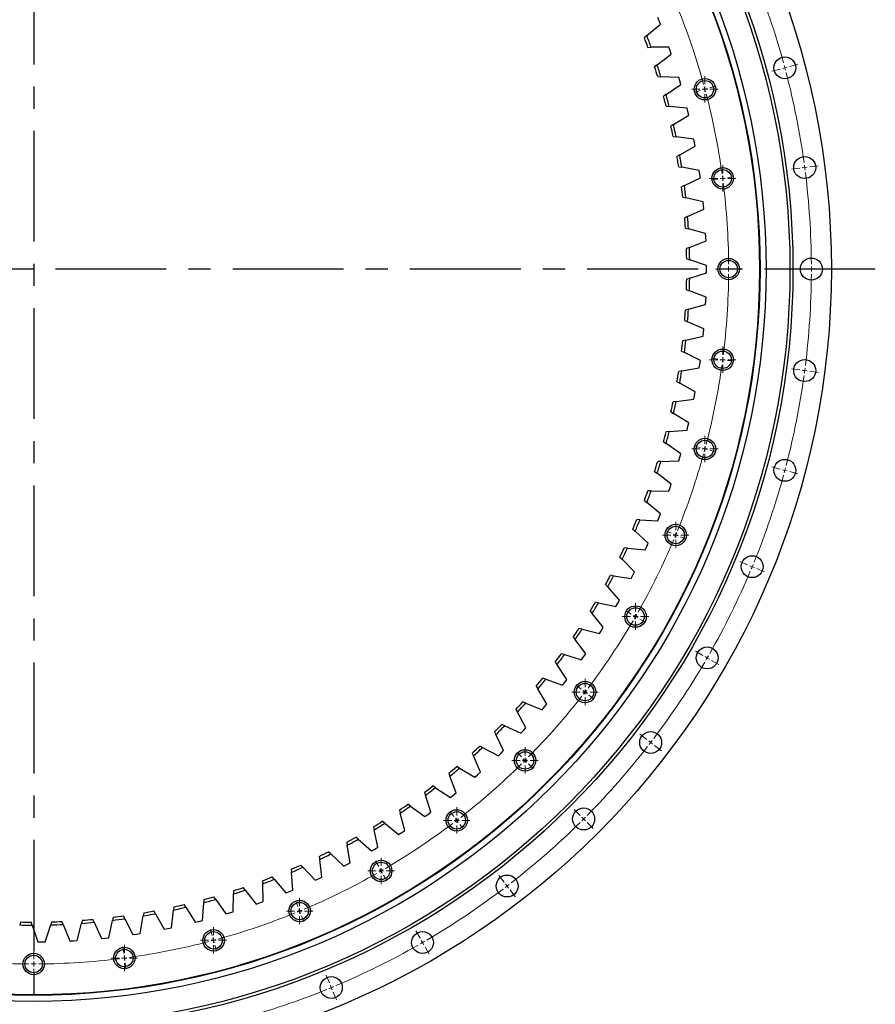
# Model space of a CAD drawing. Header units: millimetres. Extents: x 488 to 8520, y 6652 to 12890.
# Tile 7 of 16: x 2188 to 3047, y 10900 to 11888. Entities that reach past the tile are written whole.
import ezdxf

# ---------------------------------------------------------------- set-up
doc = ezdxf.new("R2010")
doc.units = ezdxf.units.MM
doc.header["$LTSCALE"] = 50
doc.linetypes.add('CENTER', pattern=[10.16, 6.35, -1.27, 1.27, -1.27])

# ---------------------------------------------------------------- blocks, each defined once
blk = doc.blocks.new('SW_CENTERMARKSYMBOL_3')
at = {"color": 0, "linetype": 'Continuous', "lineweight": 18}
for p, q in [((0, 5), (0, 13.25)), ((-5, 0), (-13.25, 0)), ((0, 0), (-2.5, 0)), ((0, 0), (0, 2.5)), ((0, 0), (0, -2.5)), ((0, 0), (2.5, 0)), ((5, 0), (13.25, 0)), ((0, -5), (0, -13.25))]:
    blk.add_line(p, q, dxfattribs=at)
blk = doc.blocks.new('SW_CENTERMARKSYMBOL_4')
at = {"color": 0, "linetype": 'Continuous', "lineweight": 18}
for p, q in [((0, 5), (0, 13.25)), ((-5, 0), (-13.25, 0)), ((0, 0), (-2.5, 0)), ((0, 0), (0, 2.5)), ((0, 0), (0, -2.5)), ((0, 0), (2.5, 0)), ((5, 0), (13.25, 0)), ((0, -5), (0, -13.25))]:
    blk.add_line(p, q, dxfattribs=at)
blk = doc.blocks.new('SW_CENTERMARKSYMBOL_5')
at = {"color": 0, "linetype": 'Continuous', "lineweight": 18}
for p, q in [((0, 5), (0, 13.25)), ((-5, 0), (-13.25, 0)), ((0, 0), (-2.5, 0)), ((0, 0), (0, 2.5)), ((0, 0), (0, -2.5)), ((0, 0), (2.5, 0)), ((5, 0), (13.25, 0)), ((0, -5), (0, -13.25))]:
    blk.add_line(p, q, dxfattribs=at)
blk = doc.blocks.new('SW_CENTERMARKSYMBOL_6')
at = {"color": 0, "linetype": 'Continuous', "lineweight": 18}
for p, q in [((0, 5), (0, 13.25)), ((-5, 0), (-13.25, 0)), ((0, 0), (-2.5, 0)), ((0, 0), (0, 2.5)), ((0, 0), (0, -2.5)), ((0, 0), (2.5, 0)), ((5, 0), (13.25, 0)), ((0, -5), (0, -13.25))]:
    blk.add_line(p, q, dxfattribs=at)
blk = doc.blocks.new('SW_CENTERMARKSYMBOL_7')
at = {"color": 0, "linetype": 'Continuous', "lineweight": 18}
for p, q in [((0, 5), (0, 13.25)), ((-5, 0), (-13.25, 0)), ((0, 0), (-2.5, 0)), ((0, 0), (0, 2.5)), ((0, 0), (0, -2.5)), ((0, 0), (2.5, 0)), ((5, 0), (13.25, 0)), ((0, -5), (0, -13.25))]:
    blk.add_line(p, q, dxfattribs=at)
blk = doc.blocks.new('SW_CENTERMARKSYMBOL_8')
at = {"color": 0, "linetype": 'Continuous', "lineweight": 18}
for p, q in [((0, 5), (0, 13.25)), ((-5, 0), (-13.25, 0)), ((0, 0), (-2.5, 0)), ((0, 0), (0, 2.5)), ((0, 0), (0, -2.5)), ((0, 0), (2.5, 0)), ((5, 0), (13.25, 0)), ((0, -5), (0, -13.25))]:
    blk.add_line(p, q, dxfattribs=at)
blk = doc.blocks.new('SW_CENTERMARKSYMBOL_24')
at = {"color": 0, "linetype": 'Continuous', "lineweight": 18}
for p, q in [((0, 5), (0, 13.25)), ((-5, 0), (-13.25, 0)), ((0, 0), (-2.5, 0)), ((0, 0), (0, 2.5)), ((0, 0), (0, -2.5)), ((0, 0), (2.5, 0)), ((5, 0), (13.25, 0)), ((0, -5), (0, -13.25))]:
    blk.add_line(p, q, dxfattribs=at)
blk = doc.blocks.new('SW_CENTERMARKSYMBOL_25')
at = {"color": 0, "linetype": 'Continuous', "lineweight": 18}
for p, q in [((0, 5), (0, 13.25)), ((-5, 0), (-13.25, 0)), ((0, 0), (-2.5, 0)), ((0, 0), (0, 2.5)), ((0, 0), (0, -2.5)), ((0, 0), (2.5, 0)), ((5, 0), (13.25, 0)), ((0, -5), (0, -13.25))]:
    blk.add_line(p, q, dxfattribs=at)
blk = doc.blocks.new('SW_CENTERMARKSYMBOL_26')
at = {"color": 0, "linetype": 'Continuous', "lineweight": 18}
for p, q in [((0, 5), (0, 13.25)), ((-5, 0), (-13.25, 0)), ((0, 0), (-2.5, 0)), ((0, 0), (0, 2.5)), ((0, 0), (0, -2.5)), ((0, 0), (2.5, 0)), ((5, 0), (13.25, 0)), ((0, -5), (0, -13.25))]:
    blk.add_line(p, q, dxfattribs=at)
blk = doc.blocks.new('SW_CENTERMARKSYMBOL_27')
at = {"color": 0, "linetype": 'Continuous', "lineweight": 18}
for p, q in [((0, 5), (0, 13.25)), ((-5, 0), (-13.25, 0)), ((0, 0), (-2.5, 0)), ((0, 0), (0, 2.5)), ((0, 0), (0, -2.5)), ((0, 0), (2.5, 0)), ((5, 0), (13.25, 0)), ((0, -5), (0, -13.25))]:
    blk.add_line(p, q, dxfattribs=at)
blk = doc.blocks.new('SW_CENTERMARKSYMBOL_28')
at = {"color": 0, "linetype": 'Continuous', "lineweight": 18}
for p, q in [((0, 5), (0, 13.25)), ((-5, 0), (-13.25, 0)), ((0, 0), (-2.5, 0)), ((0, 0), (0, 2.5)), ((0, 0), (0, -2.5)), ((0, 0), (2.5, 0)), ((5, 0), (13.25, 0)), ((0, -5), (0, -13.25))]:
    blk.add_line(p, q, dxfattribs=at)
blk = doc.blocks.new('SW_CENTERMARKSYMBOL_29')
at = {"color": 0, "linetype": 'Continuous', "lineweight": 18}
for p, q in [((0, 5), (0, 13.25)), ((-5, 0), (-13.25, 0)), ((0, 0), (-2.5, 0)), ((0, 0), (0, 2.5)), ((0, 0), (0, -2.5)), ((0, 0), (2.5, 0)), ((5, 0), (13.25, 0)), ((0, -5), (0, -13.25))]:
    blk.add_line(p, q, dxfattribs=at)
blk = doc.blocks.new('SW_CENTERMARKSYMBOL_30')
at = {"color": 0, "linetype": 'Continuous', "lineweight": 18}
for p, q in [((0, 5), (0, 13.25)), ((-5, 0), (-13.25, 0)), ((0, 0), (-2.5, 0)), ((0, 0), (0, 2.5)), ((0, 0), (0, -2.5)), ((0, 0), (2.5, 0)), ((5, 0), (13.25, 0)), ((0, -5), (0, -13.25))]:
    blk.add_line(p, q, dxfattribs=at)
blk = doc.blocks.new('SW_CENTERMARKSYMBOL_45')
at = {"color": 0, "linetype": 'Continuous', "lineweight": 18}
for p, q in [((0, 5), (0, 13.25)), ((-5, 0), (-13.25, 0)), ((0, 0), (-2.5, 0)), ((0, 0), (0, 2.5)), ((0, 0), (0, -2.5)), ((0, 0), (2.5, 0)), ((5, 0), (13.25, 0)), ((0, -5), (0, -13.25))]:
    blk.add_line(p, q, dxfattribs=at)
blk = doc.blocks.new('SW_CENTERMARKSYMBOL_46')
at = {"color": 0, "linetype": 'Continuous', "lineweight": 18}
for p, q in [((0, 5), (0, 13.25)), ((-5, 0), (-13.25, 0)), ((0, 0), (-2.5, 0)), ((0, 0), (0, 2.5)), ((0, 0), (0, -2.5)), ((0, 0), (2.5, 0)), ((5, 0), (13.25, 0)), ((0, -5), (0, -13.25))]:
    blk.add_line(p, q, dxfattribs=at)

msp = doc.modelspace()

# ---------------------------------------------------------------- linework, layer by layer
at = {"linetype": 'CENTER', "ltscale": 0.35}
for p, q in [((2202.49, 12487.52), (2202.49, 10787.87)), ((3046.59, 11637.69), (1358.39, 11637.69))]:
    msp.add_line(p, q, dxfattribs=at)
at = {"color": 7, "linetype": 'Continuous', "lineweight": 25}
for p, q in [((2817.42, 11871.84), (2831.11, 11883.3)), ((2829.77, 11886.74), (2828.39, 11890.16)), ((2831.11, 11883.3), (2829.77, 11886.74)), ((2817.42, 11871.84), (2814.98, 11869.81)), ((2818.59, 11860.06), (2821.76, 11860.1)), ((2839.61, 11860.32), (2821.76, 11860.1)), ((2827.79, 11842.54), (2842.01, 11853.34)), ((2840.83, 11856.83), (2839.61, 11860.32)), ((2842.01, 11853.34), (2840.83, 11856.83)), ((2827.79, 11842.54), (2825.26, 11840.62)), ((2828.4, 11830.72), (2831.57, 11830.61)), ((2849.41, 11829.98), (2831.57, 11830.61)), ((2836.76, 11812.79), (2851.48, 11822.9)), ((2850.47, 11826.44), (2849.41, 11829.98)), ((2851.48, 11822.9), (2850.47, 11826.44)), ((2836.76, 11812.79), (2834.15, 11810.99)), ((2836.82, 11800.95), (2839.98, 11800.68)), ((2857.77, 11799.21), (2839.98, 11800.68)), ((2844.32, 11782.64), (2859.5, 11792.04)), ((2858.66, 11795.63), (2857.77, 11799.21)), ((2859.5, 11792.04), (2858.66, 11795.63)), ((2844.32, 11782.64), (2841.63, 11780.96)), ((2843.82, 11770.81), (2846.97, 11770.4)), ((2864.67, 11768.09), (2846.97, 11770.4)), ((2865.39, 11764.47), (2864.67, 11768.09)), ((2866.05, 11760.84), (2865.39, 11764.47)), ((2850.45, 11752.16), (2847.68, 11750.62)), ((2850.45, 11752.16), (2866.05, 11760.84)), ((2849.39, 11740.37), (2852.51, 11739.81)), ((2870.09, 11736.67), (2852.51, 11739.81)), ((2870.63, 11733.02), (2870.09, 11736.67)), ((2871.13, 11729.37), (2870.63, 11733.02)), ((2855.14, 11721.44), (2871.13, 11729.37)), ((2855.14, 11721.44), (2852.29, 11720.03)), ((2853.52, 11709.71), (2856.61, 11709)), ((2874.02, 11705.04), (2856.61, 11709)), ((2874.39, 11701.36), (2874.02, 11705.04)), ((2858.36, 11690.52), (2874.71, 11697.69)), ((2874.71, 11697.69), (2874.39, 11701.36)), ((2858.36, 11690.52), (2855.46, 11689.25)), ((2856.19, 11678.88), (2859.25, 11678.03)), ((2876.45, 11673.25), (2859.25, 11678.03)), ((2876.65, 11669.56), (2876.45, 11673.25)), ((2860.13, 11659.49), (2876.8, 11665.88)), ((2876.8, 11665.88), (2876.65, 11669.56)), ((2860.13, 11659.49), (2857.16, 11658.35)), ((2857.41, 11647.97), (2860.42, 11646.97)), ((2877.38, 11641.38), (2860.42, 11646.97)), ((2860.42, 11628.41), (2877.38, 11634)), ((2877.4, 11637.69), (2877.38, 11641.38)), ((2877.38, 11634), (2877.4, 11637.69)), ((2860.42, 11628.41), (2857.41, 11627.41)), ((2857.16, 11617.03), (2860.13, 11615.89)), ((2876.8, 11609.5), (2860.13, 11615.89)), ((2876.45, 11602.13), (2876.65, 11605.82)), ((2876.65, 11605.82), (2876.8, 11609.5)), ((2859.25, 11597.35), (2856.19, 11596.5)), ((2859.25, 11597.35), (2876.45, 11602.13)), ((2855.46, 11586.13), (2858.36, 11584.86)), ((2874.71, 11577.69), (2858.36, 11584.86)), ((2874.39, 11574.02), (2874.71, 11577.69)), ((2856.61, 11566.38), (2853.52, 11565.67)), ((2856.61, 11566.38), (2874.02, 11570.35)), ((2874.02, 11570.35), (2874.39, 11574.02)), ((2852.29, 11555.36), (2855.14, 11553.95)), ((2871.13, 11546.01), (2855.14, 11553.95)), ((2870.63, 11542.36), (2871.13, 11546.01)), ((2852.51, 11535.57), (2849.39, 11535.01)), ((2852.51, 11535.57), (2870.09, 11538.71)), ((2870.09, 11538.71), (2870.63, 11542.36)), ((2847.68, 11524.76), (2850.45, 11523.22)), ((2866.05, 11514.54), (2850.45, 11523.22)), ((2846.97, 11504.98), (2864.67, 11507.29)), ((2864.67, 11507.29), (2865.39, 11510.91)), ((2865.39, 11510.91), (2866.05, 11514.54)), ((2846.97, 11504.98), (2843.82, 11504.57)), ((2841.63, 11494.42), (2844.32, 11492.75)), ((2859.5, 11483.34), (2844.32, 11492.75)), ((2839.98, 11474.7), (2857.77, 11476.17)), ((2857.77, 11476.17), (2858.66, 11479.75)), ((2858.66, 11479.75), (2859.5, 11483.34)), ((2839.98, 11474.7), (2836.82, 11474.44)), ((2834.15, 11464.4), (2836.76, 11462.6)), ((2851.48, 11452.49), (2836.76, 11462.6)), ((2849.41, 11445.4), (2850.47, 11448.94)), ((2850.47, 11448.94), (2851.48, 11452.49)), ((2831.57, 11444.77), (2828.4, 11444.66)), ((2831.57, 11444.77), (2849.41, 11445.4)), ((2825.26, 11434.76), (2827.79, 11432.84)), ((2842.01, 11422.04), (2827.79, 11432.84)), ((2839.61, 11415.07), (2840.83, 11418.55)), ((2840.83, 11418.55), (2842.01, 11422.04)), ((2821.76, 11415.28), (2818.59, 11415.32)), ((2821.76, 11415.28), (2839.61, 11415.07)), ((2814.98, 11405.58), (2817.42, 11403.54)), ((2831.11, 11392.08), (2817.42, 11403.54)), ((2828.39, 11385.23), (2829.77, 11388.65)), ((2829.77, 11388.65), (2831.11, 11392.08)), ((2803.34, 11376.91), (2805.67, 11374.76)), ((2810.57, 11386.28), (2807.4, 11386.47)), ((2810.57, 11386.28), (2828.39, 11385.23)), ((2818.81, 11362.67), (2805.67, 11374.76)), ((2798.01, 11357.85), (2794.86, 11358.19)), ((2798.01, 11357.85), (2815.77, 11355.95)), ((2815.77, 11355.95), (2817.31, 11359.3)), ((2817.31, 11359.3), (2818.81, 11362.67)), ((2790.35, 11348.83), (2792.58, 11346.57)), ((2805.13, 11333.87), (2792.58, 11346.57)), ((2784.14, 11330.04), (2781, 11330.52)), ((2784.14, 11330.04), (2801.78, 11327.3)), ((2801.78, 11327.3), (2803.48, 11330.58)), ((2803.48, 11330.58), (2805.13, 11333.87)), ((2776.05, 11321.39), (2778.18, 11319.03)), ((2790.11, 11305.75), (2778.18, 11319.03)), ((2768.96, 11302.91), (2765.85, 11303.55)), ((2768.96, 11302.91), (2786.45, 11299.35)), ((2786.45, 11299.35), (2788.3, 11302.54)), ((2788.3, 11302.54), (2790.11, 11305.75)), ((2760.48, 11294.65), (2762.48, 11292.19)), ((2773.78, 11278.37), (2762.48, 11292.19)), ((2771.82, 11275.25), (2773.78, 11278.37)), ((2743.65, 11268.69), (2745.54, 11266.13)), ((2752.52, 11276.54), (2749.44, 11277.32)), ((2752.52, 11276.54), (2769.82, 11272.15)), ((2769.82, 11272.15), (2771.82, 11275.25)), ((2756.18, 11251.79), (2745.54, 11266.13)), ((2734.85, 11250.96), (2731.81, 11251.89)), ((2734.85, 11250.96), (2751.92, 11245.76)), ((2751.92, 11245.76), (2754.07, 11248.77)), ((2754.07, 11248.77), (2756.18, 11251.79)), ((2725.62, 11243.54), (2727.39, 11240.9)), ((2737.34, 11226.08), (2727.39, 11240.9)), ((2706.43, 11219.28), (2708.07, 11216.56)), ((2715.99, 11226.25), (2713, 11227.32)), ((2715.99, 11226.25), (2732.8, 11220.26)), ((2732.8, 11220.26), (2735.09, 11223.15)), ((2735.09, 11223.15), (2737.34, 11226.08)), ((2717.3, 11201.28), (2708.07, 11216.56)), ((2830.64, 11212.55), (2830.64, 11212.55)), ((2695.99, 11202.46), (2693.05, 11203.67)), ((2695.99, 11202.46), (2712.5, 11195.68)), ((2714.92, 11198.46), (2717.3, 11201.28)), ((2686.1, 11195.94), (2687.62, 11193.15)), ((2696.12, 11177.45), (2687.62, 11193.15)), ((2712.5, 11195.68), (2714.92, 11198.46)), ((2674.88, 11179.64), (2672.01, 11180.99)), ((2674.88, 11179.64), (2691.06, 11172.09)), ((2664.7, 11173.6), (2666.08, 11170.74)), ((2673.83, 11154.66), (2666.08, 11170.74)), ((2691.06, 11172.09), (2693.6, 11174.75)), ((2693.6, 11174.75), (2696.12, 11177.45)), ((2642.27, 11152.29), (2643.51, 11149.37)), ((2652.72, 11157.85), (2649.92, 11159.33)), ((2652.72, 11157.85), (2668.52, 11149.53)), ((2668.52, 11149.53), (2671.19, 11152.08)), ((2671.19, 11152.08), (2673.83, 11154.66)), ((2650.49, 11132.94), (2643.51, 11149.37)), ((2618.86, 11132.06), (2619.96, 11129.08)), ((2629.56, 11137.12), (2626.83, 11138.73)), ((2629.56, 11137.12), (2644.95, 11128.07)), ((2644.95, 11128.07), (2647.74, 11130.48)), ((2647.74, 11130.48), (2650.49, 11132.94)), ((2626.16, 11112.34), (2619.96, 11129.08)), ((2594.52, 11112.96), (2595.48, 11109.94)), ((2605.45, 11117.51), (2602.79, 11119.25)), ((2605.45, 11117.51), (2620.39, 11107.74)), ((2623.29, 11110.02), (2626.16, 11112.34)), ((2580.43, 11099.06), (2577.86, 11100.92)), ((2600.88, 11092.92), (2595.48, 11109.94)), ((2620.39, 11107.74), (2623.29, 11110.02)), ((2569.3, 11095.04), (2570.11, 11091.97)), ((2574.7, 11074.72), (2570.11, 11091.97)), ((2580.43, 11099.06), (2594.9, 11088.6)), ((2594.9, 11088.6), (2597.9, 11090.74)), ((2597.9, 11090.74), (2600.88, 11092.92)), ((2554.57, 11081.81), (2552.09, 11083.79)), ((2554.57, 11081.81), (2568.53, 11070.68)), ((2543.26, 11078.32), (2543.93, 11075.21)), ((2547.7, 11057.77), (2543.93, 11075.21)), ((2568.53, 11070.68), (2571.63, 11072.68)), ((2571.63, 11072.68), (2574.7, 11074.72)), ((2516.47, 11062.85), (2516.99, 11059.72)), ((2527.93, 11065.81), (2525.54, 11067.9)), ((2527.93, 11065.81), (2541.34, 11054.03)), ((2500.56, 11051.08), (2498.28, 11053.28)), ((2500.56, 11051.08), (2513.4, 11038.68)), ((2519.93, 11042.11), (2516.99, 11059.72)), ((2541.34, 11054.03), (2544.54, 11055.87)), ((2544.54, 11055.87), (2547.7, 11057.77)), ((2488.97, 11048.66), (2489.34, 11045.51)), ((2491.45, 11027.78), (2489.34, 11045.51)), ((2516.68, 11040.37), (2519.93, 11042.11)), ((2460.83, 11035.79), (2461.06, 11032.62)), ((2462.33, 11014.82), (2461.06, 11032.62)), ((2472.52, 11037.65), (2470.35, 11039.97)), ((2472.52, 11037.65), (2484.77, 11024.66)), ((2513.4, 11038.68), (2516.68, 11040.37)), ((2432.12, 11024.26), (2432.2, 11021.09)), ((2443.89, 11025.57), (2441.82, 11027.98)), ((2443.89, 11025.57), (2455.5, 11012.01)), ((2484.77, 11024.66), (2488.12, 11026.2)), ((2488.12, 11026.2), (2491.45, 11027.78)), ((2402.9, 11014.1), (2402.82, 11010.93)), ((2414.71, 11014.85), (2412.76, 11017.36)), ((2414.71, 11014.85), (2425.67, 11000.76)), ((2432.62, 11003.24), (2432.2, 11021.09)), ((2455.5, 11012.01), (2458.92, 11013.39)), ((2458.92, 11013.39), (2462.33, 11014.82)), ((2371.74, 10984.36), (2373, 11002.17)), ((2373.22, 11005.33), (2373, 11002.17)), ((2385.06, 11005.53), (2383.23, 11008.12)), ((2385.06, 11005.53), (2395.34, 10990.94)), ((2402.4, 10993.08), (2402.82, 11010.93)), ((2425.67, 11000.76), (2429.16, 11001.98)), ((2429.16, 11001.98), (2432.62, 11003.24)), ((2312.8, 10992.05), (2312.28, 10988.92)), ((2324.61, 10991.12), (2323.03, 10993.88)), ((2340.7, 10977.1), (2342.8, 10994.82)), ((2343.17, 10997.98), (2342.8, 10994.82)), ((2355, 10997.61), (2353.3, 11000.29)), ((2355, 10997.61), (2364.59, 10982.55)), ((2395.34, 10990.94), (2398.88, 10991.98)), ((2398.88, 10991.98), (2402.4, 10993.08)), ((2189.56, 10982.82), (2188.46, 10979.84)), ((2200.98, 10979.69), (2199.95, 10982.7)), ((2220.5, 10982.94), (2219.54, 10979.91)), ((2232.05, 10980.36), (2230.88, 10983.31)), ((2251.4, 10984.52), (2250.58, 10981.45)), ((2263.06, 10982.49), (2261.75, 10985.38)), ((2263.06, 10982.49), (2270.42, 10966.22)), ((2277.76, 10967), (2281.52, 10984.45)), ((2282.19, 10987.56), (2281.52, 10984.45)), ((2293.94, 10986.08), (2292.49, 10988.9)), ((2293.94, 10986.08), (2302.06, 10970.18)), ((2309.35, 10971.31), (2312.28, 10988.92)), ((2324.61, 10991.12), (2333.47, 10975.63)), ((2364.59, 10982.55), (2368.17, 10983.43)), ((2368.17, 10983.43), (2371.74, 10984.36)), ((2200.98, 10979.69), (2206.77, 10962.81)), ((2214.15, 10962.89), (2219.54, 10979.91)), ((2232.05, 10980.36), (2238.64, 10963.76)), ((2246, 10964.2), (2250.58, 10981.45)), ((2333.47, 10975.63), (2337.09, 10976.34)), ((2337.09, 10976.34), (2340.7, 10977.1)), ((2206.77, 10962.81), (2210.46, 10962.83)), ((2210.46, 10962.83), (2214.15, 10962.89)), ((2238.64, 10963.76), (2242.32, 10963.95)), ((2242.32, 10963.95), (2246, 10964.2)), ((2270.42, 10966.22), (2274.09, 10966.59)), ((2274.09, 10966.59), (2277.76, 10967)), ((2302.06, 10970.18), (2305.7, 10970.72)), ((2305.7, 10970.72), (2309.35, 10971.31))]:
    msp.add_line(p, q, dxfattribs=at)
at = {"color": 0, "linetype": 'Continuous', "lineweight": 18}
for p, q in [((2960.74, 11840.86), (2968.95, 11843.06)), ((2951.08, 11838.28), (2942.87, 11836.08)), ((2955.91, 11839.57), (2953.5, 11838.92)), ((2955.91, 11839.57), (2958.32, 11840.22)), ((2870.91, 11816.79), (2864.87, 11815.18)), ((2875.74, 11818.09), (2873.32, 11817.44)), ((2875.74, 11818.09), (2878.15, 11818.73)), ((2880.57, 11819.38), (2886.6, 11821)), ((2970.86, 11738.85), (2962.43, 11737.74)), ((2975.81, 11739.5), (2973.34, 11739.18)), ((2975.81, 11739.5), (2978.29, 11739.83)), ((2980.77, 11740.15), (2989.2, 11741.26)), ((2888.57, 11728.02), (2882.37, 11727.2)), ((2893.52, 11728.67), (2891.05, 11728.34)), ((2893.52, 11728.67), (2896, 11728.99)), ((2898.48, 11729.32), (2904.68, 11730.14)), ((2894.49, 11637.69), (2888.24, 11637.69)), ((2899.49, 11637.69), (2896.99, 11637.69)), ((2899.49, 11637.69), (2901.99, 11637.69)), ((2904.49, 11637.69), (2910.74, 11637.69)), ((2977.49, 11637.69), (2968.99, 11637.69)), ((2982.49, 11637.69), (2979.99, 11637.69)), ((2982.49, 11637.69), (2984.99, 11637.69)), ((2987.49, 11637.69), (2995.99, 11637.69)), ((2888.57, 11547.37), (2882.37, 11548.18)), ((2893.52, 11546.71), (2891.05, 11547.04)), ((2893.52, 11546.71), (2896, 11546.39)), ((2898.48, 11546.06), (2904.68, 11545.25)), ((2970.86, 11536.53), (2962.43, 11537.64)), ((2975.81, 11535.88), (2973.34, 11536.21)), ((2975.81, 11535.88), (2978.29, 11535.55)), ((2980.77, 11535.23), (2989.2, 11534.12)), ((2870.91, 11458.59), (2864.87, 11460.21)), ((2875.74, 11457.29), (2873.32, 11457.94)), ((2875.74, 11457.29), (2878.15, 11456.65)), ((2880.57, 11456), (2886.6, 11454.38)), ((2951.08, 11437.11), (2942.87, 11439.31)), ((2955.91, 11435.81), (2953.5, 11436.46)), ((2955.91, 11435.81), (2958.32, 11435.17)), ((2960.74, 11434.52), (2968.95, 11432.32)), ((2841.81, 11372.87), (2836.04, 11375.27)), ((2846.43, 11370.96), (2844.12, 11371.92)), ((2846.43, 11370.96), (2848.74, 11370)), ((2851.05, 11369.05), (2856.83, 11366.66)), ((2918.49, 11341.11), (2910.64, 11344.36)), ((2923.11, 11339.2), (2920.8, 11340.15)), ((2923.11, 11339.2), (2925.42, 11338.24)), ((2927.73, 11337.28), (2935.59, 11334.03)), ((2801.78, 11291.69), (2796.36, 11294.82)), ((2806.11, 11289.19), (2803.94, 11290.44)), ((2806.11, 11289.19), (2808.27, 11287.94)), ((2810.44, 11286.69), (2815.85, 11283.57)), ((2873.66, 11250.19), (2866.3, 11254.44)), ((2877.99, 11247.69), (2875.82, 11248.94)), ((2877.99, 11247.69), (2880.15, 11246.44)), ((2882.32, 11245.19), (2889.68, 11240.94)), ((2751.49, 11216.43), (2746.53, 11220.23)), ((2755.46, 11213.38), (2753.47, 11214.91)), ((2755.46, 11213.38), (2757.44, 11211.86)), ((2759.42, 11210.34), (2764.38, 11206.54)), ((2817.34, 11165.9), (2810.59, 11171.08)), ((2821.3, 11162.86), (2819.32, 11164.38)), ((2821.3, 11162.86), (2823.29, 11161.34)), ((2825.27, 11159.81), (2832.01, 11154.64)), ((2691.81, 11148.37), (2687.39, 11152.79)), ((2695.34, 11144.84), (2693.57, 11146.61)), ((2695.34, 11144.84), (2697.11, 11143.07)), ((2698.88, 11141.3), (2703.3, 11136.88)), ((2623.75, 11088.69), (2619.95, 11093.65)), ((2750.5, 11089.68), (2744.49, 11095.69)), ((2626.79, 11084.72), (2625.27, 11086.71)), ((2626.79, 11084.72), (2628.32, 11082.74)), ((2629.84, 11080.76), (2633.64, 11075.8)), ((2754.03, 11086.15), (2752.26, 11087.92)), ((2754.03, 11086.15), (2755.8, 11084.38)), ((2757.57, 11082.61), (2763.58, 11076.6)), ((2548.49, 11038.4), (2545.36, 11043.81)), ((2550.99, 11034.07), (2549.74, 11036.24)), ((2550.99, 11034.07), (2552.24, 11031.91)), ((2553.49, 11029.74), (2556.61, 11024.33)), ((2674.28, 11022.84), (2669.1, 11029.59)), ((2677.32, 11018.88), (2675.8, 11020.86)), ((2677.32, 11018.88), (2678.84, 11016.89)), ((2680.37, 11014.91), (2685.54, 11008.17)), ((2467.3, 10998.37), (2464.91, 11004.14)), ((2469.22, 10993.75), (2468.26, 10996.06)), ((2469.22, 10993.75), (2470.17, 10991.44)), ((2471.13, 10989.13), (2473.52, 10983.35)), ((2381.59, 10969.27), (2379.97, 10975.31)), ((2589.99, 10966.52), (2585.74, 10973.88)), ((2382.88, 10964.44), (2382.24, 10966.86)), ((2382.88, 10964.44), (2383.53, 10962.03)), ((2592.49, 10962.19), (2591.24, 10964.36)), ((2592.49, 10962.19), (2593.74, 10960.03)), ((2292.81, 10951.61), (2292, 10957.81)), ((2384.18, 10959.61), (2385.8, 10953.57)), ((2594.99, 10957.86), (2599.24, 10950.5)), ((2202.49, 10945.69), (2202.49, 10951.94)), ((2202.49, 10940.69), (2202.49, 10943.19)), ((2293.46, 10946.65), (2293.14, 10949.13)), ((2293.46, 10946.65), (2293.79, 10944.18)), ((2202.49, 10940.69), (2202.49, 10938.19)), ((2202.49, 10935.69), (2202.49, 10929.44)), ((2294.12, 10941.7), (2294.93, 10935.5)), ((2499.07, 10921.68), (2495.81, 10929.54)), ((2500.98, 10917.07), (2500.02, 10919.37)), ((2500.98, 10917.07), (2501.94, 10914.76)), ((2502.89, 10912.45), (2506.15, 10904.59))]:
    msp.add_line(p, q, dxfattribs=at)
at = {"color": 7, "linetype": 'Continuous', "lineweight": 25}
for centre, radius in [((2202.49, 11637.69), 800), ((2202.49, 11637.69), 761.5), ((2202.49, 11637.69), 758.5), ((2202.49, 11637.69), 734.5), ((2202.49, 11637.69), 728.5), ((2202.49, 11637.69), 728), ((2955.91, 11839.57), 11), ((2875.74, 11818.09), 10.75), ((2875.74, 11818.09), 8.75), ((2975.81, 11739.5), 11), ((2893.52, 11728.67), 10.75), ((2893.52, 11728.67), 8.75), ((2899.49, 11637.69), 10.75), ((2899.49, 11637.69), 8.75), ((2982.49, 11637.69), 11), ((2893.52, 11546.71), 10.75), ((2893.52, 11546.71), 8.75), ((2975.81, 11535.88), 11), ((2875.74, 11457.29), 10.75), ((2875.74, 11457.29), 8.75), ((2955.91, 11435.81), 11), ((2846.43, 11370.96), 10.75), ((2846.43, 11370.96), 8.75), ((2923.11, 11339.2), 11), ((2806.11, 11289.19), 10.75), ((2806.11, 11289.19), 8.75), ((2877.99, 11247.69), 11), ((2755.46, 11213.38), 10.75), ((2755.46, 11213.38), 8.75), ((2821.3, 11162.86), 11), ((2695.34, 11144.84), 10.75), ((2695.34, 11144.84), 8.75), ((2626.79, 11084.72), 10.75), ((2626.79, 11084.72), 8.75), ((2754.03, 11086.15), 11), ((2550.99, 11034.07), 10.75), ((2550.99, 11034.07), 8.75), ((2677.32, 11018.88), 11), ((2469.22, 10993.75), 10.75), ((2469.22, 10993.75), 8.75), ((2382.88, 10964.44), 10.75), ((2382.88, 10964.44), 8.75), ((2592.49, 10962.19), 11), ((2293.46, 10946.65), 10.75), ((2293.46, 10946.65), 8.75), ((2202.49, 10940.69), 10.75), ((2202.49, 10940.69), 8.75), ((2500.98, 10917.07), 11)]:
    msp.add_circle(centre, radius, dxfattribs=at)
at = {"color": 0, "linetype": 'Continuous', "lineweight": 18}
for radius, start, end in [(780, 15.36728, 22.13272), (697, 15.41102, 22.08898), (780, 15, 15.18364), (780, 14.81636, 15), (780, 7.86728, 14.63272), (697, 15, 15.20551), (697, 14.79449, 15), (697, 7.91102, 14.58898), (780, 7.5, 7.68364), (780, 7.31636, 7.5), (780, 0.36728, 7.13272), (697, 7.5, 7.70551), (697, 7.29449, 7.5), (697, 0.41102, 7.08898), (697, 0, 0.20551), (697, 359.79449, 0), (780, 0, 0.18364), (780, 359.81636, 0), (697, 352.91102, 359.58898), (780, 352.86728, 359.63272), (697, 352.29449, 352.5), (697, 352.5, 352.70551), (697, 345.41102, 352.08898), (780, 352.31636, 352.5), (780, 352.5, 352.68364), (780, 345.36728, 352.13272), (697, 344.79449, 345), (697, 345, 345.20551), (697, 337.91102, 344.58898), (780, 345, 345.18364), (780, 337.86728, 344.63272), (780, 344.81636, 345), (697, 337.29449, 337.5), (697, 337.5, 337.70551), (697, 330.41102, 337.08898), (780, 337.31636, 337.5), (780, 337.5, 337.68364), (780, 330.36728, 337.13272), (697, 329.79449, 330), (697, 330, 330.20551), (697, 322.91102, 329.58898), (780, 330, 330.18364), (780, 322.86728, 329.63272), (780, 329.81636, 330), (697, 315.41102, 322.08898), (697, 322.29449, 322.5), (697, 322.5, 322.70551), (780, 322.31636, 322.5), (780, 322.5, 322.68364), (780, 315.36728, 322.13272), (697, 307.91102, 314.58898), (697, 314.79449, 315), (697, 315, 315.20551), (697, 300.41102, 307.08898), (697, 307.29449, 307.5), (697, 307.5, 307.70551), (780, 307.86728, 314.63272), (780, 314.81636, 315), (780, 315, 315.18364), (697, 292.91102, 299.58898), (697, 299.79449, 300), (697, 300, 300.20551), (780, 300.36728, 307.13272), (780, 307.31636, 307.5), (780, 307.5, 307.68364), (697, 285.41102, 292.08898), (697, 292.29449, 292.5), (697, 292.5, 292.70551), (697, 277.91102, 284.58898), (697, 284.79449, 285), (697, 285, 285.20551), (780, 299.81636, 300), (780, 300, 300.18364), (780, 292.86728, 299.63272), (697, 262.91102, 269.58898), (697, 270.41102, 277.08898), (697, 277.29449, 277.5), (697, 277.5, 277.70551), (697, 269.79449, 270), (697, 270, 270.20551), (780, 285.36728, 292.13272), (780, 292.31636, 292.5), (780, 292.5, 292.68364)]:
    msp.add_arc((2202.49, 11637.69), radius, start, end, dxfattribs=at)
at = {"color": 7, "linetype": 'Continuous', "lineweight": 25}
for radius, start, end in [(658, 19.75561, 20.84589), (655, 19.84633, 20.75517), (658, 17.04884, 18.13913), (655, 17.13956, 18.04841), (658, 14.34208, 15.43236), (655, 14.4328, 15.34164), (658, 11.63531, 12.72559), (655, 11.72603, 12.63487), (658, 8.92854, 10.01882), (655, 9.01926, 9.92811), (655, 6.3125, 7.22134), (658, 6.22178, 7.31206), (655, 3.60573, 4.51457), (658, 3.51501, 4.60529), (655, 0.89896, 1.80781), (658, 0.80824, 1.89852), (655, 358.19219, 359.10104), (658, 358.10148, 359.19176), (655, 355.48543, 356.39427), (658, 355.39471, 356.48499), (655, 352.77866, 353.6875), (658, 352.68794, 353.77822), (655, 350.07189, 350.98074), (658, 349.98118, 351.07146), (655, 347.36513, 348.27397), (658, 347.27441, 348.36469), (655, 344.65836, 345.5672), (658, 344.56764, 345.65792), (655, 341.95159, 342.86044), (658, 341.86087, 342.95116), (655, 339.24483, 340.15367), (658, 339.15411, 340.24439), (655, 336.53806, 337.4469), (658, 336.44734, 337.53762), (655, 333.83129, 334.74014), (658, 333.74057, 334.83085), (655, 331.12453, 332.03337), (658, 331.03381, 332.12409), (655, 328.41776, 329.3266), (658, 328.32704, 329.41732), (655, 325.71099, 326.61984), (658, 325.62027, 326.71055), (655, 323.00422, 323.91307), (658, 322.91351, 324.00379), (655, 320.29746, 321.2063), (658, 320.20674, 321.29702), (655, 317.59069, 318.49953), (658, 317.49997, 318.59025), (655, 314.88392, 315.79277), (658, 314.79321, 315.88349), (655, 312.17716, 313.086), (658, 312.08644, 313.17672), (655, 309.47039, 310.37923), (658, 309.37967, 310.46995), (655, 306.76362, 307.67247), (658, 306.6729, 307.76319), (655, 304.05686, 304.9657), (658, 303.96614, 305.05642), (655, 301.35009, 302.25893), (658, 301.25937, 302.34965), (655, 298.64332, 299.55217), (658, 298.5526, 299.64288), (655, 295.93656, 296.8454), (658, 295.84584, 296.93612), (655, 293.22979, 294.13863), (658, 293.13907, 294.22935), (655, 290.52302, 291.43187), (658, 290.4323, 291.52258), (658, 287.72554, 288.81582), (655, 287.81625, 288.7251), (658, 285.01877, 286.10905), (655, 285.10949, 286.01833), (655, 279.69595, 280.6048), (658, 282.312, 283.40228), (655, 282.40272, 283.31156), (655, 268.86889, 269.77773), (655, 271.57565, 272.4845), (658, 274.1917, 275.28198), (655, 274.28242, 275.19126), (658, 276.89847, 277.98875), (655, 276.98919, 277.89803), (658, 279.60524, 280.69552), (658, 268.77817, 269.86845), (658, 271.48493, 272.57522)]:
    msp.add_arc((2202.49, 11637.69), radius, start, end, dxfattribs=at)

# ---------------------------------------------------------------- block references
at = {"color": 7, "linetype": 'Continuous', "lineweight": 18}
for name, p in [('SW_CENTERMARKSYMBOL_46', (2875.74, 11818.09)), ('SW_CENTERMARKSYMBOL_45', (2893.52, 11728.67)), ('SW_CENTERMARKSYMBOL_30', (2899.49, 11637.69)), ('SW_CENTERMARKSYMBOL_29', (2893.52, 11546.71)), ('SW_CENTERMARKSYMBOL_28', (2875.74, 11457.29)), ('SW_CENTERMARKSYMBOL_27', (2846.43, 11370.96)), ('SW_CENTERMARKSYMBOL_26', (2806.11, 11289.19)), ('SW_CENTERMARKSYMBOL_25', (2755.46, 11213.38)), ('SW_CENTERMARKSYMBOL_24', (2695.34, 11144.84)), ('SW_CENTERMARKSYMBOL_3', (2626.79, 11084.72)), ('SW_CENTERMARKSYMBOL_4', (2550.99, 11034.07)), ('SW_CENTERMARKSYMBOL_5', (2469.22, 10993.75)), ('SW_CENTERMARKSYMBOL_6', (2382.88, 10964.44)), ('SW_CENTERMARKSYMBOL_8', (2202.49, 10940.69)), ('SW_CENTERMARKSYMBOL_7', (2293.46, 10946.65))]:
    msp.add_blockref(name, p, dxfattribs=at)

doc.saveas('drawing.dxf')
